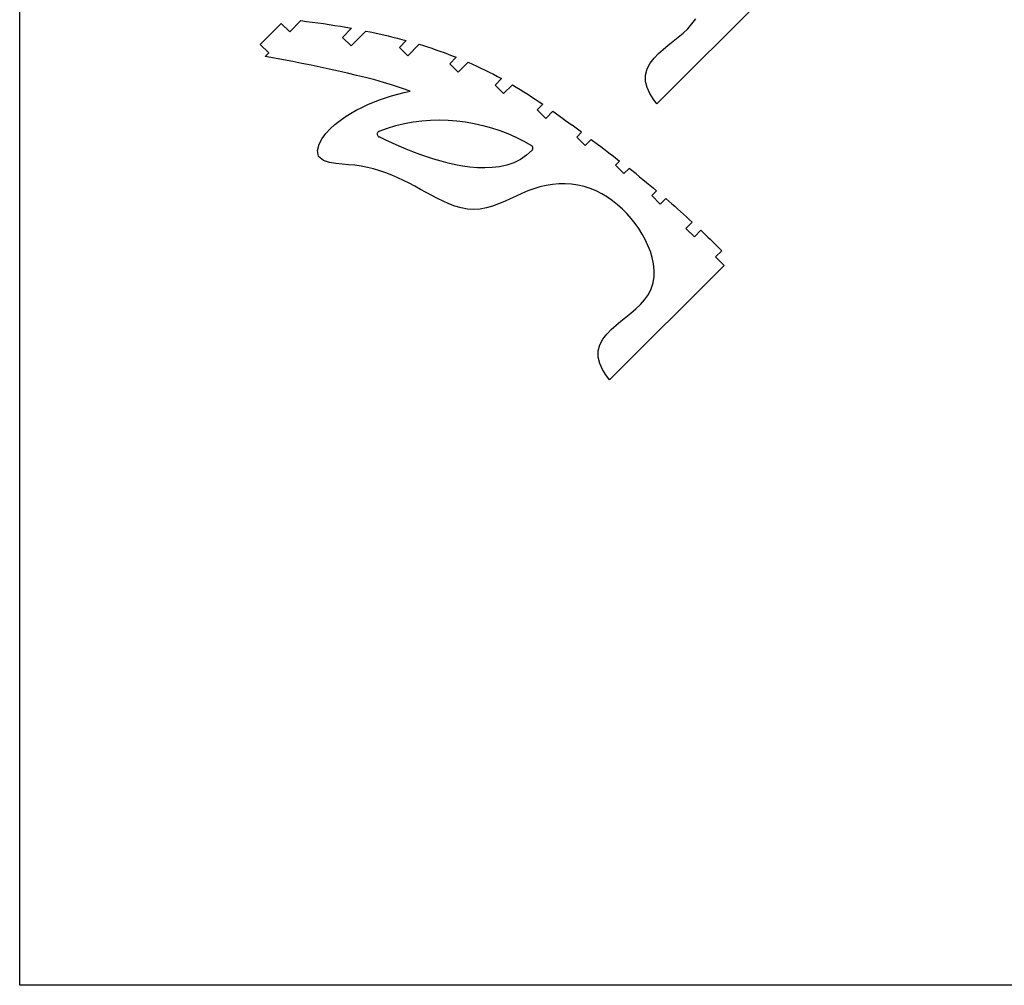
# Model space of a CAD drawing. Extents: x -203 to 90, y -279 to 286.
# Tile 1 of 7: x -203 to -57, y -279 to -136. Entities that reach past the tile are written whole.
import ezdxf

# ---------------------------------------------------------------- set-up
doc = ezdxf.new("R2010")
doc.units = 0
doc.header["$MEASUREMENT"] = 0
doc.layers.get('0').update_dxf_attribs({"linetype": 'CONTINUOUS'})

msp = doc.modelspace()

# ---------------------------------------------------------------- linework, layer by layer
for p, q in [((-203.35, -279.44), (-203.35, 286.41)), ((-91.45, -131.18), (-108.48, -148.22)), ((-167.54, -139.35), (-164.42, -136.22)), ((-163.16, -137.48), (-164.42, -136.22)), ((-161.49, -135.81), (-163.16, -137.48)), ((-161.49, -135.81), (-160.64, -135.92)), ((-160.64, -135.92), (-159.8, -136.03)), ((-159.8, -136.03), (-158.96, -136.14)), ((-158.96, -136.14), (-158.12, -136.26)), ((-158.12, -136.26), (-157.29, -136.39)), ((-103.91, -137.01), (-103.27, -136.31)), ((-103.27, -136.31), (-102.72, -135.53)), ((-157.29, -136.39), (-156.45, -136.52)), ((-156.45, -136.52), (-155.61, -136.66)), ((-155.61, -136.66), (-154.78, -136.8)), ((-155.29, -138.3), (-153.94, -136.95)), ((-154.78, -136.8), (-153.94, -136.95)), ((-151.83, -137.36), (-154.03, -139.56)), ((-151.83, -137.36), (-151.16, -137.5)), ((-151.16, -137.5), (-150.49, -137.64)), ((-150.49, -137.64), (-149.82, -137.79)), ((-105.33, -138.29), (-104.6, -137.67)), ((-104.6, -137.67), (-103.91, -137.01)), ((-155.29, -138.3), (-154.03, -139.56)), ((-149.82, -137.79), (-149.15, -137.94)), ((-149.15, -137.94), (-148.48, -138.1)), ((-148.48, -138.1), (-147.82, -138.26)), ((-147.82, -138.26), (-147.15, -138.43)), ((-147.15, -138.43), (-146.49, -138.6)), ((-146.83, -139.79), (-145.83, -138.78)), ((-146.49, -138.6), (-145.83, -138.78)), ((-106.81, -139.48), (-106.07, -138.89)), ((-106.07, -138.89), (-105.33, -138.29)), ((-167.54, -139.35), (-166.28, -140.61)), ((-166.28, -140.61), (-166.81, -141.13)), ((-146.83, -139.79), (-145.57, -141.05)), ((-143.87, -139.34), (-145.57, -141.05)), ((-143.87, -139.34), (-143.25, -139.53)), ((-143.25, -139.53), (-142.63, -139.73)), ((-142.63, -139.73), (-142.02, -139.93)), ((-142.02, -139.93), (-141.4, -140.14)), ((-141.4, -140.14), (-140.79, -140.35)), ((-140.79, -140.35), (-140.18, -140.57)), ((-140.18, -140.57), (-139.57, -140.79)), ((-108.25, -140.72), (-107.54, -140.09)), ((-107.54, -140.09), (-106.81, -139.48)), ((-165.44, -141.38), (-166.81, -141.13)), ((-164.07, -141.64), (-165.44, -141.38)), ((-162.71, -141.9), (-164.07, -141.64)), ((-161.35, -142.17), (-162.71, -141.9)), ((-159.98, -142.44), (-161.35, -142.17)), ((-139.57, -140.79), (-138.97, -141.03)), ((-139.33, -142.23), (-138.36, -141.26)), ((-138.97, -141.03), (-138.36, -141.26)), ((-136.59, -142), (-138.07, -143.49)), ((-136.59, -142), (-135.95, -142.29)), ((-109.95, -143), (-109.5, -142.16)), ((-109.5, -142.16), (-108.92, -141.41)), ((-108.92, -141.41), (-108.25, -140.72)), ((-158.62, -142.73), (-159.98, -142.44)), ((-157.27, -143.02), (-158.62, -142.73)), ((-155.91, -143.32), (-157.27, -143.02)), ((-154.56, -143.63), (-155.91, -143.32)), ((-153.2, -143.96), (-154.56, -143.63)), ((-139.33, -142.23), (-138.07, -143.49)), ((-135.95, -142.29), (-135.32, -142.57)), ((-135.32, -142.57), (-134.7, -142.87)), ((-134.7, -142.87), (-134.07, -143.17)), ((-134.07, -143.17), (-133.45, -143.48)), ((-133.45, -143.48), (-132.84, -143.8)), ((-110.19, -143.91), (-109.95, -143)), ((-151.86, -144.3), (-153.2, -143.96)), ((-150.51, -144.65), (-151.86, -144.3)), ((-149.18, -145.02), (-150.51, -144.65)), ((-147.84, -145.42), (-149.18, -145.02)), ((-132.84, -143.8), (-132.22, -144.12)), ((-132.58, -145.42), (-131.61, -144.45)), ((-132.22, -144.12), (-131.61, -144.45)), ((-110.19, -144.87), (-110.19, -143.91)), ((-109.96, -145.79), (-110.19, -144.87)), ((-146.52, -145.85), (-147.84, -145.42)), ((-147.07, -146.74), (-146.14, -146.52)), ((-145.21, -146.31), (-146.52, -145.85)), ((-146.14, -146.52), (-145.21, -146.31)), ((-132.58, -145.42), (-131.32, -146.68)), ((-130.01, -145.37), (-131.32, -146.68)), ((-130.01, -145.37), (-129.43, -145.72)), ((-129.43, -145.72), (-128.86, -146.07)), ((-128.86, -146.07), (-128.29, -146.42)), ((-128.29, -146.42), (-127.72, -146.78)), ((-109.57, -146.65), (-109.96, -145.79)), ((-151.55, -148.32), (-150.68, -147.95)), ((-150.68, -147.95), (-149.79, -147.6)), ((-149.79, -147.6), (-148.89, -147.29)), ((-148.89, -147.29), (-147.98, -147)), ((-147.98, -147), (-147.07, -146.74)), ((-127.72, -146.78), (-127.16, -147.15)), ((-127.16, -147.15), (-126.6, -147.52)), ((-126.6, -147.52), (-126.04, -147.9)), ((-126.04, -147.9), (-125.49, -148.27)), ((-109.06, -147.46), (-109.57, -146.65)), ((-108.48, -148.22), (-109.06, -147.46)), ((-154.09, -149.63), (-153.26, -149.16)), ((-153.26, -149.16), (-152.41, -148.73)), ((-152.41, -148.73), (-151.55, -148.32)), ((-126.31, -149.1), (-125.49, -148.27)), ((-126.31, -149.1), (-125.05, -150.36)), ((-124.01, -149.31), (-125.05, -150.36)), ((-124.01, -149.31), (-122.57, -150.34)), ((-156.42, -151.28), (-155.67, -150.69)), ((-155.67, -150.69), (-154.89, -150.14)), ((-154.89, -150.14), (-154.09, -149.63)), ((-146.09, -151.11), (-144.8, -150.88)), ((-144.8, -150.88), (-143.5, -150.72)), ((-143.5, -150.72), (-142.2, -150.62)), ((-142.2, -150.62), (-140.89, -150.6)), ((-140.89, -150.6), (-139.58, -150.63)), ((-139.58, -150.63), (-138.27, -150.74)), ((-138.27, -150.74), (-136.97, -150.9)), ((-136.97, -150.9), (-135.68, -151.12)), ((-122.57, -150.34), (-122.09, -150.69)), ((-122.09, -150.69), (-121.61, -151.04)), ((-157.77, -152.62), (-157.12, -151.92)), ((-157.12, -151.92), (-156.42, -151.28)), ((-149.99, -152.38), (-150.05, -152.45)), ((-149.92, -152.32), (-149.99, -152.38)), ((-149.84, -152.28), (-149.92, -152.32)), ((-149.84, -152.28), (-148.62, -151.81)), ((-148.62, -151.81), (-147.37, -151.42)), ((-147.37, -151.42), (-146.09, -151.11)), ((-135.68, -151.12), (-134.4, -151.41)), ((-134.4, -151.41), (-133.14, -151.75)), ((-133.14, -151.75), (-131.89, -152.16)), ((-131.89, -152.16), (-130.67, -152.62)), ((-121.61, -151.04), (-121.13, -151.39)), ((-119.71, -152.44), (-121.13, -151.39)), ((-120.42, -153.15), (-119.71, -152.44)), ((-158.79, -154.22), (-158.34, -153.38)), ((-158.34, -153.38), (-157.77, -152.62)), ((-150.12, -152.61), (-150.13, -152.7)), ((-150.13, -152.7), (-150.12, -152.79)), ((-150.09, -152.52), (-150.12, -152.61)), ((-150.12, -152.79), (-150.1, -152.87)), ((-150.1, -152.87), (-150.06, -152.95)), ((-150.05, -152.45), (-150.09, -152.52)), ((-150.06, -152.95), (-150.01, -153.03)), ((-150.01, -153.03), (-149.94, -153.09)), ((-149.94, -153.09), (-149.86, -153.13)), ((-148.87, -153.6), (-149.86, -153.13)), ((-147.86, -154.06), (-148.87, -153.6)), ((-130.67, -152.62), (-129.47, -153.15)), ((-129.47, -153.15), (-128.3, -153.74)), ((-128.3, -153.74), (-127.17, -154.4)), ((-120.42, -153.15), (-119.16, -154.41)), ((-118.26, -153.51), (-119.16, -154.41)), ((-118.26, -153.51), (-117.32, -154.21)), ((-159.03, -155.14), (-158.79, -154.22)), ((-158.87, -156.06), (-159.03, -155.14)), ((-146.85, -154.51), (-147.86, -154.06)), ((-145.84, -154.93), (-146.85, -154.51)), ((-144.81, -155.34), (-145.84, -154.93)), ((-143.78, -155.73), (-144.81, -155.34)), ((-127.08, -155.12), (-127.9, -155.86)), ((-127.11, -154.44), (-127.17, -154.4)), ((-127.06, -154.49), (-127.11, -154.44)), ((-127.08, -155.12), (-127.03, -155.07)), ((-127.02, -154.54), (-127.06, -154.49)), ((-127.03, -155.07), (-127, -155.01)), ((-126.99, -154.6), (-127.02, -154.54)), ((-127, -155.01), (-126.97, -154.95)), ((-126.96, -154.67), (-126.99, -154.6)), ((-126.97, -154.95), (-126.95, -154.88)), ((-126.95, -154.74), (-126.96, -154.67)), ((-126.94, -154.81), (-126.95, -154.74)), ((-126.95, -154.88), (-126.94, -154.81)), ((-117.32, -154.21), (-116.85, -154.57)), ((-116.85, -154.57), (-116.38, -154.92)), ((-116.38, -154.92), (-115.91, -155.28)), ((-115.91, -155.28), (-115.44, -155.64)), ((-158.15, -156.66), (-158.87, -156.06)), ((-157.24, -156.94), (-158.15, -156.66)), ((-142.74, -156.09), (-143.78, -155.73)), ((-141.69, -156.43), (-142.74, -156.09)), ((-140.63, -156.75), (-141.69, -156.43)), ((-139.57, -157.03), (-140.63, -156.75)), ((-128.81, -156.47), (-129.8, -156.96)), ((-127.9, -155.86), (-128.81, -156.47)), ((-115.44, -155.64), (-114.98, -156)), ((-114.98, -156), (-114.04, -156.72)), ((-114.66, -157.33), (-114.04, -156.72)), ((-156.3, -157.09), (-157.24, -156.94)), ((-155.35, -157.18), (-156.3, -157.09)), ((-154.4, -157.26), (-155.35, -157.18)), ((-153.46, -157.35), (-154.4, -157.26)), ((-152.52, -157.49), (-153.46, -157.35)), ((-151.58, -157.67), (-152.52, -157.49)), ((-150.66, -157.9), (-151.58, -157.67)), ((-149.74, -158.17), (-150.66, -157.9)), ((-148.84, -158.48), (-149.74, -158.17)), ((-138.49, -157.27), (-139.57, -157.03)), ((-137.41, -157.47), (-138.49, -157.27)), ((-136.32, -157.62), (-137.41, -157.47)), ((-135.22, -157.72), (-136.32, -157.62)), ((-134.12, -157.75), (-135.22, -157.72)), ((-133.01, -157.7), (-134.12, -157.75)), ((-131.92, -157.56), (-133.01, -157.7)), ((-130.85, -157.32), (-131.92, -157.56)), ((-129.8, -156.96), (-130.85, -157.32)), ((-114.66, -157.33), (-113.4, -158.59)), ((-112.63, -157.82), (-113.4, -158.59)), ((-111.6, -158.64), (-112.63, -157.82)), ((-147.96, -158.83), (-148.84, -158.48)), ((-147.08, -159.2), (-147.96, -158.83)), ((-146.22, -159.61), (-147.08, -159.2)), ((-145.37, -160.03), (-146.22, -159.61)), ((-111.6, -158.64), (-111.08, -159.06)), ((-111.08, -159.06), (-110.57, -159.47)), ((-110.57, -159.47), (-110.06, -159.89)), ((-144.52, -160.47), (-145.37, -160.03)), ((-143.69, -160.93), (-144.52, -160.47)), ((-142.85, -161.39), (-143.69, -160.93)), ((-127.72, -161.17), (-128.59, -161.54)), ((-126.82, -160.84), (-127.72, -161.17)), ((-125.91, -160.56), (-126.82, -160.84)), ((-124.99, -160.34), (-125.91, -160.56)), ((-124.05, -160.19), (-124.99, -160.34)), ((-123.1, -160.11), (-124.05, -160.19)), ((-122.15, -160.1), (-123.1, -160.11)), ((-121.2, -160.17), (-122.15, -160.1)), ((-120.26, -160.31), (-121.2, -160.17)), ((-119.33, -160.52), (-120.26, -160.31)), ((-118.42, -160.81), (-119.33, -160.52)), ((-117.54, -161.17), (-118.42, -160.81)), ((-116.69, -161.6), (-117.54, -161.17)), ((-110.06, -159.89), (-109.55, -160.31)), ((-109.55, -160.31), (-109.04, -160.73)), ((-109.26, -161.87), (-108.53, -161.15)), ((-109.04, -160.73), (-108.53, -161.15)), ((-142.02, -161.84), (-142.85, -161.39)), ((-141.17, -162.28), (-142.02, -161.84)), ((-140.32, -162.7), (-141.17, -162.28)), ((-130.33, -162.33), (-131.19, -162.72)), ((-129.46, -161.93), (-130.33, -162.33)), ((-128.59, -161.54), (-129.46, -161.93)), ((-115.87, -162.09), (-116.69, -161.6)), ((-115.09, -162.64), (-115.87, -162.09)), ((-114.35, -163.23), (-115.09, -162.64)), ((-109.26, -161.87), (-108, -163.13)), ((-107.17, -162.3), (-108, -163.13)), ((-107.17, -162.3), (-106.29, -163.07)), ((-139.45, -163.09), (-140.32, -162.7)), ((-138.56, -163.42), (-139.45, -163.09)), ((-137.64, -163.69), (-138.56, -163.42)), ((-136.71, -163.87), (-137.64, -163.69)), ((-135.76, -163.94), (-136.71, -163.87)), ((-134.81, -163.88), (-135.76, -163.94)), ((-133.87, -163.7), (-134.81, -163.88)), ((-132.96, -163.43), (-133.87, -163.7)), ((-132.07, -163.1), (-132.96, -163.43)), ((-131.19, -162.72), (-132.07, -163.1)), ((-113.64, -163.87), (-114.35, -163.23)), ((-112.97, -164.54), (-113.64, -163.87)), ((-106.29, -163.07), (-105.84, -163.45)), ((-105.84, -163.45), (-105.41, -163.84)), ((-105.41, -163.84), (-104.97, -164.23)), ((-112.34, -165.25), (-112.97, -164.54)), ((-111.74, -166), (-112.34, -165.25)), ((-104.97, -164.23), (-104.53, -164.62)), ((-104.53, -164.62), (-104.1, -165.01)), ((-104.1, -165.01), (-103.67, -165.4)), ((-103.67, -165.4), (-103.24, -165.8)), ((-111.19, -166.77), (-111.74, -166)), ((-110.68, -167.58), (-111.19, -166.77)), ((-104.18, -166.74), (-103.24, -165.8)), ((-104.18, -166.74), (-102.92, -168)), ((-101.94, -167.02), (-102.92, -168)), ((-101.94, -167.02), (-101.24, -167.69)), ((-110.22, -168.41), (-110.68, -167.58)), ((-109.82, -169.27), (-110.22, -168.41)), ((-101.24, -167.69), (-100.89, -168.03)), ((-100.89, -168.03), (-100.55, -168.37)), ((-100.55, -168.37), (-100.2, -168.71)), ((-109.47, -170.16), (-109.82, -169.27)), ((-100.2, -168.71), (-99.86, -169.05)), ((-99.86, -169.05), (-99.52, -169.39)), ((-99.52, -169.39), (-99.18, -169.74)), ((-99.18, -169.74), (-98.84, -170.09)), ((-109.2, -171.07), (-109.47, -170.16)), ((-109, -172), (-109.2, -171.07)), ((-99.75, -170.99), (-98.84, -170.09)), ((-98.49, -172.25), (-99.75, -170.99)), ((-98.49, -172.25), (-115.53, -189.29)), ((-108.9, -172.95), (-109, -172)), ((-108.91, -173.9), (-108.9, -172.95)), ((-109.05, -174.85), (-108.91, -173.9)), ((-109.76, -176.6), (-109.33, -175.75)), ((-109.33, -175.75), (-109.05, -174.85)), ((-110.32, -177.38), (-109.76, -176.6)), ((-112.37, -179.36), (-111.64, -178.74)), ((-111.64, -178.74), (-110.95, -178.08)), ((-110.95, -178.08), (-110.32, -177.38)), ((-113.85, -180.55), (-113.11, -179.96)), ((-113.11, -179.96), (-112.37, -179.36)), ((-115.29, -181.79), (-114.58, -181.16)), ((-114.58, -181.16), (-113.85, -180.55)), ((-116.54, -183.23), (-115.96, -182.48)), ((-115.96, -182.48), (-115.29, -181.79)), ((-117.23, -184.99), (-116.99, -184.07)), ((-116.99, -184.07), (-116.54, -183.23)), ((-117.23, -185.94), (-117.23, -184.99)), ((-117, -186.86), (-117.23, -185.94)), ((-116.61, -187.73), (-117, -186.86)), ((-116.1, -188.53), (-116.61, -187.73)), ((-115.53, -189.29), (-116.1, -188.53)), ((89.8, -279.44), (-203.35, -279.44))]:
    msp.add_line(p, q)

doc.saveas('drawing.dxf')
